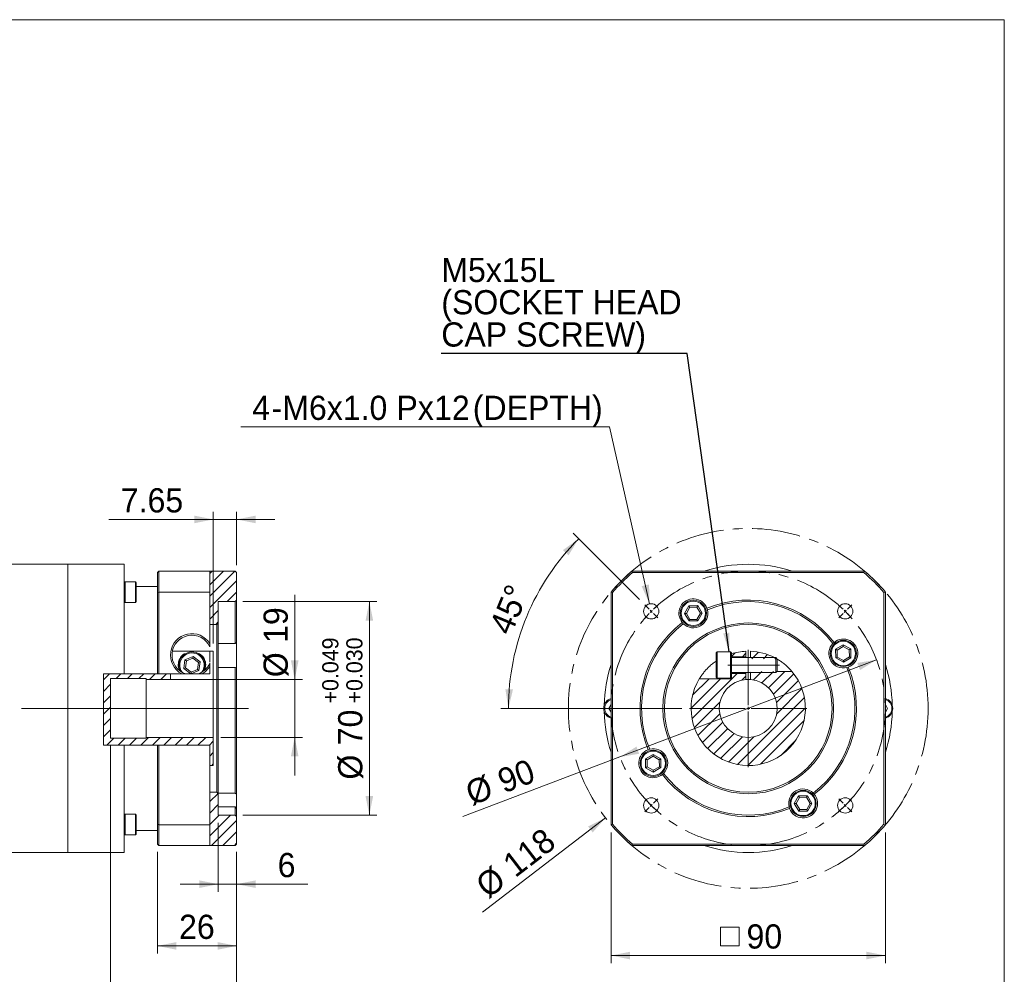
# Model space of a CAD drawing. Header units: millimetres. Extents: x 25 to 718, y 25 to 500.
# Tile 3 of 3: x 394 to 718, y 187 to 500. Entities that reach past the tile are written whole.
import ezdxf

# ---------------------------------------------------------------- set-up
doc = ezdxf.new("R2010")
doc.units = ezdxf.units.MM
doc.header["$LTSCALE"] = 2.5
doc.linetypes.add('CENTER', pattern=[10.16, 6.35, -1.27, 1.27, -1.27])
doc.linetypes.add('CENTERX2', pattern=[20.32, 12.7, -2.54, 2.54, -2.54])
doc.styles.add('SLDTEXTSTYLE0', font='ARIAL.TTF', dxfattribs={"width": 0.948})
doc.styles.get("Standard").update_dxf_attribs({"font": 'ARIAL.TTF'})
doc.dimstyles.new('SLDDIMSTYLE0', dxfattribs={"dimtxt": 7.704956, "dimasz": 6.25, "dimexe": 0, "dimexo": 0.0625, "dimgap": 1.926239, "dimtad": 1, "dimdec": 4, "dimrnd": 1e-09, "dimzin": 12, "dimdsep": 46, "dimtxsty": 'SLDTEXTSTYLE0', "dimsah": 1, "dimcen": 0.09, "dimadec": 0, "dimazin": 0, "dimtfac": 1, "dimtdec": 4, "dimtofl": 0, "dimtmove": 0, "dimatfit": 3, "dimfxl": 0, "dimtolj": 1, "dimtzin": 12, "dimarcsym": 0})
doc.dimstyles.new('SLDDIMSTYLE1', dxfattribs={"dimtxt": 7.704956, "dimasz": 6.25, "dimexe": 0, "dimexo": 0.0625, "dimgap": 1.926239, "dimtad": 1, "dimdec": 4, "dimrnd": 1e-09, "dimzin": 12, "dimdsep": 46, "dimtxsty": 'SLDTEXTSTYLE0', "dimsah": 1, "dimcen": 0.09, "dimadec": 0, "dimazin": 0, "dimtfac": 1, "dimtdec": 4, "dimtofl": 0, "dimtmove": 0, "dimatfit": 3, "dimfxl": 0, "dimtolj": 1, "dimtzin": 12, "dimarcsym": 0})
doc.dimstyles.new('SLDDIMSTYLE2', dxfattribs={"dimtxt": 7.704956, "dimasz": 6.25, "dimexe": 0, "dimexo": 0.0625, "dimgap": 1.926239, "dimtad": 1, "dimdec": 4, "dimrnd": 1e-09, "dimzin": 12, "dimdsep": 46, "dimtxsty": 'SLDTEXTSTYLE0', "dimsah": 1, "dimcen": 0.09, "dimadec": 0, "dimazin": 0, "dimtol": 1, "dimtp": 0.049, "dimtm": -0.03, "dimtfac": 1, "dimtdec": 3, "dimtofl": 0, "dimtmove": 0, "dimatfit": 3, "dimfxl": 0, "dimtolj": 1, "dimtzin": 0, "dimarcsym": 0})
doc.dimstyles.new('SLDDIMSTYLE5', dxfattribs={"dimtxt": 0, "dimasz": 6.25, "dimexe": 0, "dimexo": 0.0625, "dimgap": 0, "dimtad": 0, "dimtih": 1, "dimtoh": 1, "dimdec": 0, "dimrnd": 1e-09, "dimzin": 0, "dimdsep": 46, "dimtxsty": 'Standard', "dimsah": 1, "dimcen": 0.09, "dimadec": 0, "dimazin": 0, "dimtfac": 6.25, "dimtdec": 0, "dimtofl": 0, "dimtmove": 0, "dimatfit": 3, "dimfxl": 0, "dimtolj": 1, "dimtzin": 0, "dimarcsym": 0})
doc.dimstyles.new('SLDDIMSTYLE6', dxfattribs={"dimtxt": 7.704956, "dimasz": 6.25, "dimexe": 0, "dimexo": 0.0625, "dimgap": 1.926239, "dimtad": 1, "dimdec": 4, "dimrnd": 1e-09, "dimzin": 12, "dimdsep": 46, "dimtxsty": 'SLDTEXTSTYLE0', "dimsah": 1, "dimcen": 0.09, "dimadec": 0, "dimazin": 0, "dimtfac": 1, "dimtdec": 4, "dimtmove": 0, "dimatfit": 3, "dimfxl": 0, "dimtolj": 1, "dimtzin": 12, "dimarcsym": 0})
doc.dimstyles.new('SLDDIMSTYLE7', dxfattribs={"dimtxt": 7.704956, "dimasz": 6.25, "dimexe": 0, "dimexo": 0.0625, "dimgap": 1.926239, "dimtad": 0, "dimtih": 1, "dimtoh": 1, "dimdec": 0, "dimrnd": 1e-09, "dimzin": 12, "dimdsep": 46, "dimtxsty": 'SLDTEXTSTYLE0', "dimsah": 1, "dimcen": 0.09, "dimadec": 0, "dimazin": 0, "dimtfac": 1, "dimtdec": 4, "dimtofl": 0, "dimtmove": 0, "dimatfit": 3, "dimfxl": 0, "dimtolj": 1, "dimtzin": 12, "dimarcsym": 0})
doc.dimstyles.new('SLDDIMSTYLE8', dxfattribs={"dimtxt": 7.704956, "dimasz": 6.25, "dimexe": 0, "dimexo": 0.0625, "dimgap": 1.926239, "dimtad": 1, "dimdec": 4, "dimlfac": 2.5, "dimzin": 12, "dimdsep": 46, "dimtxsty": 'SLDTEXTSTYLE0', "dimsah": 1, "dimcen": 0.09, "dimadec": 4, "dimazin": 0, "dimtfac": 1, "dimtdec": 4, "dimtofl": 0, "dimtmove": 0, "dimatfit": 3, "dimfxl": 0, "dimtolj": 1, "dimtzin": 12, "dimarcsym": 0})
doc.dimstyles.new('SLDDIMSTYLE9', dxfattribs={"dimtxt": 7.704956, "dimasz": 6.25, "dimexe": 0, "dimexo": 0.0625, "dimgap": 1.926239, "dimtad": 1, "dimdec": 4, "dimrnd": 1e-09, "dimzin": 12, "dimdsep": 46, "dimtxsty": 'SLDTEXTSTYLE0', "dimsah": 1, "dimcen": 0.09, "dimadec": 0, "dimazin": 0, "dimtfac": 1, "dimtdec": 4, "dimtofl": 0, "dimtmove": 0, "dimatfit": 3, "dimfxl": 0, "dimtolj": 1, "dimtzin": 12, "dimarcsym": 0})

# ---------------------------------------------------------------- blocks, each defined once
blk = doc.blocks.new('*D10')
at = {"color": 7, "linetype": 'Continuous', "lineweight": 0}
for p, q in [((439.66, 227.18), (439.66, 193.79)), ((465.66, 227.18), (465.66, 193.79)), ((439.66, 196.29), (465.66, 196.29))]:
    blk.add_line(p, q, dxfattribs=at)
for points in [[(439.66, 196.29), (445.91, 195.04), (445.91, 197.54)], [(465.66, 196.29), (459.41, 197.54), (459.41, 195.04)]]:
    blk.add_solid(points, dxfattribs=at)
at = {"color": 7, "linetype": 'Continuous', "lineweight": 0, "insert": (446.78, 206.52), "char_height": 7.937, "attachment_point": 1, "style": 'SLDTEXTSTYLE0'}
blk.add_mtext('26', dxfattribs=at)
blk = doc.blocks.new('*D11')
at = {"color": 7, "linetype": 'Continuous', "lineweight": 0}
for p, q in [((458.01, 336.14), (423.7, 336.14)), ((458.01, 295.41), (458.01, 338.64)), ((465.66, 336.14), (458.01, 336.14)), ((465.66, 321.18), (465.66, 338.64)), ((465.66, 336.14), (478.16, 336.14))]:
    blk.add_line(p, q, dxfattribs=at)
for points in [[(458.01, 336.14), (451.76, 337.39), (451.76, 334.89)], [(465.66, 336.14), (471.91, 334.89), (471.91, 337.39)]]:
    blk.add_solid(points, dxfattribs=at)
at = {"color": 7, "linetype": 'Continuous', "lineweight": 0, "insert": (427.67, 346.37), "char_height": 7.937, "attachment_point": 1, "style": 'SLDTEXTSTYLE0'}
blk.add_mtext('7.65', dxfattribs=at)
blk = doc.blocks.new('*D12')
at = {"color": 7, "linetype": 'Continuous', "lineweight": 0}
for p, q in [((467.66, 309.18), (511.7, 309.18)), ((509.2, 309.18), (509.2, 239.18)), ((467.66, 239.18), (511.7, 239.18))]:
    blk.add_line(p, q, dxfattribs=at)
for points in [[(509.2, 309.18), (507.95, 302.93), (510.45, 302.93)], [(509.2, 239.18), (510.45, 245.43), (507.95, 245.43)]]:
    blk.add_solid(points, dxfattribs=at)
at = {"color": 7, "linetype": 'Continuous', "lineweight": 0, "attachment_point": 1, "rotation": 90, "style": 'SLDTEXTSTYLE0'}
for s, insert, char_height in [('0.049', (493.75, 279.89), 5.292), ('0.030', (501.64, 279.89), 5.292), ('+', (493.75, 275.78), 5.29), ('+', (501.64, 275.78), 5.29), ('70', (498.96, 262.07), 7.937), ('%%c', (498.96, 250.83), 7.937)]:
    blk.add_mtext(s, dxfattribs=dict(at, insert=insert, char_height=char_height))
blk = doc.blocks.new('*D13')
at = {"color": 7, "linetype": 'Continuous', "lineweight": 0}
for p, q in [((484.72, 283.68), (484.72, 311.36)), ((446.51, 283.68), (487.22, 283.68)), ((484.72, 283.68), (484.72, 264.68)), ((460.51, 264.68), (487.22, 264.68)), ((484.72, 264.68), (484.72, 252.18))]:
    blk.add_line(p, q, dxfattribs=at)
for points in [[(484.72, 283.68), (485.97, 289.93), (483.47, 289.93)], [(484.72, 264.68), (483.47, 258.43), (485.97, 258.43)]]:
    blk.add_solid(points, dxfattribs=at)
at = {"color": 7, "linetype": 'Continuous', "lineweight": 0, "char_height": 7.937, "attachment_point": 1, "rotation": 90, "style": 'SLDTEXTSTYLE0'}
for s, insert in [('19', (474.49, 295.64)), ('%%c', (474.49, 284.4))]:
    blk.add_mtext(s, dxfattribs=dict(at, insert=insert))
blk = doc.blocks.new('*D14')
at = {"color": 7, "linetype": 'Continuous', "lineweight": 0}
for p, q in [((424.26, 261.93), (424.26, 167.13)), ((465.66, 227.18), (465.66, 167.13)), ((465.66, 169.63), (424.26, 169.63))]:
    blk.add_line(p, q, dxfattribs=at)
for points in [[(424.26, 169.63), (430.51, 168.38), (430.51, 170.88)], [(465.66, 169.63), (459.41, 170.88), (459.41, 168.38)]]:
    blk.add_solid(points, dxfattribs=at)
at = {"color": 7, "linetype": 'Continuous', "lineweight": 0, "insert": (434.67, 179.87), "char_height": 7.937, "attachment_point": 1, "style": 'SLDTEXTSTYLE0'}
blk.add_mtext('41.4', dxfattribs=at)
blk = doc.blocks.new('*D15')
at = {"color": 7, "linetype": 'Continuous', "lineweight": 0}
for p, q in [((459.66, 236.68), (459.66, 214.04)), ((465.66, 227.18), (465.66, 214.04)), ((459.66, 216.54), (447.16, 216.54)), ((465.66, 216.54), (459.66, 216.54)), ((465.66, 216.54), (488.98, 216.54))]:
    blk.add_line(p, q, dxfattribs=at)
for points in [[(459.66, 216.54), (453.41, 217.79), (453.41, 215.29)], [(465.66, 216.54), (471.91, 215.29), (471.91, 217.79)]]:
    blk.add_solid(points, dxfattribs=at)
at = {"color": 7, "linetype": 'Continuous', "lineweight": 0, "insert": (479.13, 226.77), "char_height": 7.94, "attachment_point": 1, "style": 'SLDTEXTSTYLE0'}
blk.add_mtext('6', dxfattribs=at)
blk = doc.blocks.new('*D16')
at = {"color": 7, "linetype": 'Continuous', "lineweight": 0}
for p, q in [((272.26, 260.68), (272.26, 148.98)), ((465.66, 227.18), (465.66, 148.98)), ((272.26, 151.48), (465.66, 151.48))]:
    blk.add_line(p, q, dxfattribs=at)
for points in [[(272.26, 151.48), (278.51, 150.23), (278.51, 152.73)], [(465.66, 151.48), (459.41, 152.73), (459.41, 150.23)]]:
    blk.add_solid(points, dxfattribs=at)
at = {"color": 7, "linetype": 'Continuous', "lineweight": 0, "insert": (355.73, 161.72), "char_height": 7.937, "attachment_point": 1, "style": 'SLDTEXTSTYLE0'}
blk.add_mtext('193.4', dxfattribs=at)
blk = doc.blocks.new('*D35')
at = {"color": 7, "linetype": 'Continuous', "lineweight": 0}
blk.add_line((586.67, 238.29), (546.36, 207.38), dxfattribs=at)
blk.add_solid([(586.67, 238.29), (580.95, 235.48), (582.47, 233.49)], dxfattribs=at)
at = {"color": 7, "linetype": 'Continuous', "lineweight": 0, "char_height": 7.937, "attachment_point": 1, "rotation": 37.4709, "style": 'SLDTEXTSTYLE0'}
for s, insert in [('118', (552.21, 224.75)), ('%%c', (543.29, 217.91))]:
    blk.add_mtext(s, dxfattribs=dict(at, insert=insert))
blk = doc.blocks.new('*D36')
at = {"color": 7, "linetype": 'Continuous', "lineweight": 0}
for q in [(675.58, 290.12), (539.88, 238.73)]:
    blk.add_line((591.41, 258.24), q, dxfattribs=at)
for points in [[(675.58, 290.12), (669.29, 289.07), (670.18, 286.73)], [(591.41, 258.24), (597.7, 259.29), (596.82, 261.63)]]:
    blk.add_solid(points, dxfattribs=at)
at = {"color": 7, "linetype": 'Continuous', "lineweight": 0, "char_height": 7.937, "attachment_point": 1, "rotation": 20.7408, "style": 'SLDTEXTSTYLE0'}
for s, insert in [('90', (550.48, 253.67)), ('%%c', (539.97, 249.69))]:
    blk.add_mtext(s, dxfattribs=dict(at, insert=insert))
blk = doc.blocks.new('SW_SYMBOL_MOD_BOX')
at = {"color": 0, "linetype": 'Continuous', "lineweight": 0}
for p, q in [((500, 500), (500, 2000)), ((500, 2000), (2000, 2000)), ((2000, 2000), (2000, 500)), ((500, 500), (2000, 500))]:
    blk.add_line(p, q, dxfattribs=at)
blk = doc.blocks.new('*D37')
at = {"color": 7, "linetype": 'Continuous', "lineweight": 0}
for p, q in [((588.5, 233.52), (588.5, 190.63)), ((678.5, 233.52), (678.5, 190.63)), ((588.5, 193.13), (678.5, 193.13))]:
    blk.add_line(p, q, dxfattribs=at)
for points in [[(588.5, 193.13), (594.75, 191.88), (594.75, 194.38)], [(678.5, 193.13), (672.25, 194.38), (672.25, 191.88)]]:
    blk.add_solid(points, dxfattribs=at)
at = {"color": 7, "linetype": 'Continuous', "lineweight": 0, "xscale": 0.004092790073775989, "yscale": 0.004092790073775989, "zscale": 0.004092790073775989, "rotation": 360.0000000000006}
blk.add_blockref('SW_SYMBOL_MOD_BOX', (622.3, 194.28), dxfattribs=at)
at = {"color": 7, "linetype": 'Continuous', "lineweight": 0, "insert": (632.94, 203.36), "char_height": 7.937, "attachment_point": 1, "style": 'SLDTEXTSTYLE0'}
blk.add_mtext('90', dxfattribs=at)
blk = doc.blocks.new('*D39')
at = {"color": 7, "linetype": 'Continuous', "lineweight": 0}
for p, q in [((597.79, 309.89), (576.1, 331.58)), ((611.75, 274.18), (552.33, 274.18))]:
    blk.add_line(p, q, dxfattribs=at)
blk.add_arc((633.5, 274.18), 78.67, 135, 180, dxfattribs=at)
for points in [[(577.87, 329.81), (572.71, 326.07), (574.55, 324.37)], [(554.83, 274.18), (556.32, 280.37), (553.83, 280.47)]]:
    blk.add_solid(points, dxfattribs=at)
at = {"color": 7, "linetype": 'Continuous', "lineweight": 0, "insert": (548.3, 300.81), "char_height": 7.937, "attachment_point": 1, "rotation": 67.5, "style": 'SLDTEXTSTYLE0'}
blk.add_mtext('45°', dxfattribs=at)
blk = doc.blocks.new('*D40')
at = {"color": 7, "linetype": 'Continuous', "lineweight": 0}
for p, q in [((587.93, 366.46), (466.99, 366.46)), ((601.12, 308.44), (587.93, 366.46))]:
    blk.add_line(p, q, dxfattribs=at)
blk.add_solid([(601.12, 308.44), (600.96, 314.81), (598.52, 314.25)], dxfattribs=at)
at = {"color": 7, "linetype": 'Continuous', "lineweight": 0, "attachment_point": 1, "style": 'SLDTEXTSTYLE0'}
for s, insert, char_height in [('4', (470.77, 376.7), 7.94), ('M6x1.0', (480.63, 376.7), 7.937), ('Px', (518.09, 376.7), 7.937), ('12', (530.44, 376.7), 7.937), ('(DEPTH)', (543.13, 376.7), 7.937), ('-', (477.11, 376.7), 7.94)]:
    blk.add_mtext(s, dxfattribs=dict(at, insert=insert, char_height=char_height))
blk = doc.blocks.new('SW_NOTE_3')
at = {"color": 0, "linetype": 'Continuous', "lineweight": 0, "attachment_point": 1, "style": 'SLDTEXTSTYLE0'}
for s, insert, char_height in [('M5x15L', (0, 31.4), 7.937), ('(SOCKET HEAD', (0, 20.82), 7.9375), ('CAP SCREW)', (0, 10.24), 7.937)]:
    blk.add_mtext(s, dxfattribs=dict(at, insert=insert, char_height=char_height))
blk = doc.blocks.new('SW_CENTERMARKSYMBOL_1')
at = {"color": 0, "linetype": 'Continuous', "lineweight": 0}
for p, q in [((-32.53, 32.53), (-33.94, 33.94)), ((32.53, 32.53), (33.94, 33.94)), ((-31.82, 31.82), (-32.17, 32.17)), ((-31.82, 31.82), (-31.47, 31.47)), ((-31.11, 31.11), (-29.7, 29.7)), ((31.11, 31.11), (29.7, 29.7)), ((31.82, 31.82), (31.47, 31.47)), ((31.82, 31.82), (32.17, 32.17)), ((0, 1), (0, 19.25)), ((-1, 0), (-19.25, 0)), ((0, 0), (-0.5, 0)), ((0, 0), (0, 0.5)), ((0, 0), (0, -0.5)), ((0, 0), (0.5, 0)), ((1, 0), (19.25, 0)), ((0, -1), (0, -19.25)), ((-31.82, -31.82), (-32.17, -32.17)), ((-31.82, -31.82), (-31.47, -31.47)), ((-31.11, -31.11), (-29.7, -29.7)), ((31.11, -31.11), (29.7, -29.7)), ((31.82, -31.82), (31.47, -31.47)), ((31.82, -31.82), (32.17, -32.17)), ((-32.53, -32.53), (-33.94, -33.94)), ((32.53, -32.53), (33.94, -33.94))]:
    blk.add_line(p, q, dxfattribs=at)
for start, end in [(131.1803, 133.7268), (46.2732, 48.8197), (136.2732, 138.8197), (135, 135.6366), (134.3634, 135), (45, 45.6366), (44.3634, 45), (41.1803, 43.7268), (221.1803, 223.7268), (224.3634, 225), (225, 225.6366), (314.3634, 315), (315, 315.6366), (316.2732, 318.8197), (226.2732, 228.8197), (311.1803, 313.7268)]:
    blk.add_arc((0, 0), 45, start, end, dxfattribs=at)

msp = doc.modelspace()

# ---------------------------------------------------------------- hatches: boundary and pattern name
at = {"linetype": 'Continuous', "lineweight": 0}
h = msp.add_hatch(dxfattribs=at)
h.set_pattern_fill('ANSI31', scale=0.83333, style=0)
h.paths.add_polyline_path([(456.875068, 301.679131), (459.158005, 301.679131), (459.658005, 302.179131), (459.658005, 309.179131), (465.158005, 309.179131), (465.658005, 309.679131), (465.658005, 318.679131), (465.158005, 319.179131), (456.875068, 319.179131)], flags=0)
h = msp.add_hatch(dxfattribs=at)
h.set_pattern_fill('ANSI31', scale=0.833333, style=0)
edge = h.paths.add_edge_path(flags=0)
edge.add_arc((633.497865, 274.179131), 18.75, 92.29244278, 107.05762362)
edge.add_line((627.997865, 292.104323), (627.997865, 291.129131))
edge.add_line((627.997865, 291.129131), (632.747865, 291.129131))
edge.add_line((632.747865, 291.129131), (632.747865, 292.914125))
h = msp.add_hatch(dxfattribs=at)
h.set_pattern_fill('ANSI31', scale=0.833333, style=0)
edge = h.paths.add_edge_path(flags=0)
edge.add_arc((633.497865, 274.179131), 18.75, 60.38126072, 87.70755722)
edge.add_line((634.247865, 292.914125), (634.247865, 290.479131))
edge.add_line((634.247865, 290.479131), (642.764607, 290.479131))
h = msp.add_hatch(dxfattribs=at)
h.set_pattern_fill('ANSI31', scale=0.83333, style=0)
h.paths.add_polyline_path([(458.008005, 255.429131), (458.008005, 264.679131), (436.008005, 264.679131), (436.008005, 264.429131), (424.258005, 264.429131), (424.258005, 283.929131), (436.008005, 283.929131), (436.008005, 283.679131), (444.008005, 283.679131), (444.008005, 285.518781), (421.949998, 285.518781), (421.949998, 262.147869), (456.875068, 262.147869), (456.875068, 255.429131)], flags=0)
h = msp.add_hatch(dxfattribs=at)
h.set_pattern_fill('ANSI31', scale=0.833333, style=0)
edge = h.paths.add_edge_path(flags=0)
edge.add_line((634.247865, 286.279131), (634.247865, 283.64948))
edge.add_arc((633.497865, 274.179131), 9.5, -265.47193699, 85.47193699, ccw=False)
edge.add_line((632.747865, 283.64948), (632.747865, 285.629131))
edge.add_line((632.747865, 285.629131), (627.997865, 285.629131))
edge.add_line((627.997865, 285.629131), (627.997865, 283.879131))
edge.add_line((627.997865, 283.879131), (617.451915, 283.879131))
edge.add_arc((633.497865, 274.179131), 18.75, 148.84645384, 400.19067226)
edge.add_line((647.821011, 286.279131), (634.247865, 286.279131))
h = msp.add_hatch(dxfattribs=at)
h.set_pattern_fill('ANSI31', scale=0.83333, style=0)
h.paths.add_polyline_path([(459.158005, 246.679131), (456.875068, 246.679131), (456.875068, 229.179131), (465.158005, 229.179131), (465.658005, 229.679131), (465.658005, 238.679131), (465.158005, 239.179131), (459.658005, 239.179131), (459.658005, 246.179131)], flags=0)

# ---------------------------------------------------------------- linework, layer by layer
at = {"color": 7, "linetype": 'Continuous', "lineweight": 0}
for p, q in [((25, 500), (717.5, 500)), ((717.5, 500), (717.5, 25))]:
    msp.add_line(p, q, dxfattribs=at)
at = {"color": 7, "linetype": 'Continuous', "lineweight": 15}
for p, q in [((410.258005, 321.42913), (366.258005, 321.42913)), ((428.758005, 321.42913), (410.258005, 321.42913)), ((410.258005, 226.929132), (410.258005, 321.42913)), ((410.258005, 274.179131), (410.258005, 321.42913)), ((428.758005, 285.518781), (428.758005, 321.42913)), ((440.158008, 319.179133), (439.658007, 318.679132)), ((439.658007, 312.152807), (439.658007, 318.679132)), ((440.158008, 319.179133), (440.158008, 312.336698)), ((440.158008, 319.179133), (456.87507, 319.179133)), ((456.87507, 312.336698), (456.87507, 319.179133)), ((456.87507, 319.179133), (465.158007, 319.179133)), ((465.658008, 318.679132), (465.158007, 319.179133)), ((465.658008, 318.679132), (465.658008, 309.679132)), ((595.340298, 319.179133), (671.655432, 319.179133)), ((595.340298, 319.179133), (595.524189, 318.679132)), ((671.471541, 318.679132), (595.524189, 318.679132)), ((671.471541, 318.679132), (671.655432, 319.179133)), ((429.058003, 315.684248), (428.758005, 315.38425)), ((432.458005, 315.684248), (429.058003, 315.684248)), ((429.058003, 315.684248), (429.058003, 309.339762)), ((432.758002, 315.38425), (432.458005, 315.684248)), ((432.458005, 309.339762), (432.458005, 315.684248)), ((432.758002, 315.38425), (432.758002, 309.599571)), ((439.658007, 314.17913), (432.758002, 314.17913)), ((440.158008, 312.336698), (439.658007, 312.152807)), ((439.658007, 285.518781), (439.658007, 312.152807)), ((440.158008, 312.336698), (440.158008, 285.518781)), ((440.158008, 312.336698), (456.87507, 312.336698)), ((456.87507, 295.419233), (456.87507, 312.336698)), ((588.497863, 312.336698), (588.997864, 312.152807)), ((588.497863, 236.021564), (588.497863, 312.336698)), ((588.997864, 312.152807), (588.997864, 236.205455)), ((677.997866, 312.152807), (678.497867, 312.336698)), ((677.997866, 236.205455), (677.997866, 312.152807)), ((678.497867, 312.336698), (678.497867, 236.021564)), ((428.758005, 309.18425), (429.058003, 308.884248)), ((429.058003, 309.339762), (429.058003, 308.884248)), ((429.058003, 308.884248), (432.458005, 308.884248)), ((432.458005, 308.884248), (432.458005, 309.339762)), ((432.458005, 308.884248), (432.758002, 309.18425)), ((432.758002, 309.599571), (432.758002, 309.18425)), ((459.658003, 309.179131), (465.158007, 309.179131)), ((459.658003, 302.179132), (459.658003, 309.179131)), ((465.158007, 309.179131), (465.658008, 309.679132)), ((465.158007, 295.486082), (465.158007, 309.179131)), ((465.658008, 309.679132), (465.658008, 295.827568)), ((612.611351, 305.319075), (614.022589, 307.837356)), ((614.317645, 307.341092), (613.188653, 305.32647)), ((614.022589, 307.837356), (616.909104, 307.874326)), ((614.022589, 307.837356), (614.317645, 307.341092)), ((616.626856, 307.37067), (614.317645, 307.341092)), ((616.909104, 307.874326), (616.626856, 307.37067)), ((617.807076, 305.385623), (616.626856, 307.37067)), ((616.909104, 307.874326), (618.38438, 305.393016)), ((620.104294, 306.515061), (619.956197, 306.994878)), ((613.188653, 305.32647), (612.611351, 305.319075)), ((614.086625, 302.837765), (612.611351, 305.319075)), ((613.188653, 305.32647), (614.368874, 303.341421)), ((616.678084, 303.370998), (617.807076, 305.385623)), ((618.38438, 305.393016), (616.97314, 302.874737)), ((618.38438, 305.393016), (617.807076, 305.385623)), ((456.87507, 301.679131), (459.158002, 301.679131)), ((459.158002, 301.679131), (459.658003, 302.179132)), ((459.158002, 246.679131), (459.158002, 301.679131)), ((459.658003, 302.179132), (459.658003, 246.17913)), ((611.849428, 302.314433), (612.190914, 301.946268)), ((614.368874, 303.341421), (614.086625, 302.837765)), ((616.97314, 302.874737), (614.086625, 302.837765)), ((614.368874, 303.341421), (616.678084, 303.370998)), ((616.678084, 303.370998), (616.97314, 302.874737)), ((456.87507, 295.419233), (456.87507, 294.369551)), ((465.158007, 295.486082), (459.658003, 295.486082)), ((465.658008, 295.827568), (465.158007, 295.486082)), ((465.658008, 287.720799), (465.658008, 295.827568)), ((661.633166, 295.827568), (661.265002, 295.486082)), ((662.156499, 293.590371), (664.637809, 295.065645)), ((664.645203, 294.488343), (662.660155, 293.308122)), ((664.637809, 295.065645), (667.15609, 293.654407)), ((664.645203, 294.488343), (664.637809, 295.065645)), ((666.659825, 293.359351), (664.645203, 294.488343)), ((456.87507, 292.914124), (444.576404, 292.914124)), ((448.483533, 292.104323), (448.860227, 292.104323)), ((448.717094, 290.135568), (451.383671, 291.241335)), ((451.383671, 291.241335), (451.308532, 290.668894)), ((451.383671, 291.241335), (453.674576, 289.484898)), ((453.155785, 292.104323), (453.532471, 292.104323)), ((456.87507, 292.914124), (458.008005, 292.914124)), ((456.87507, 289.331445), (456.87507, 292.914124)), ((458.008005, 283.649479), (458.008005, 292.914124)), ((623.297865, 292.679131), (622.997865, 292.379132)), ((622.997865, 284.379131), (622.997865, 292.379132)), ((627.697865, 292.679131), (623.297865, 292.679131)), ((623.297865, 292.679131), (623.297865, 284.079131)), ((627.997865, 292.379132), (627.697865, 292.679131)), ((627.697865, 284.079131), (627.697865, 292.679131)), ((627.997865, 292.379132), (627.997865, 284.379131)), ((627.997865, 291.129131), (632.747865, 291.129131)), ((642.497865, 290.829132), (627.997865, 290.829132)), ((632.747865, 291.129131), (632.747865, 292.914124)), ((632.747865, 290.829132), (632.747865, 291.129131)), ((634.247865, 292.914124), (634.247865, 290.829132)), ((642.997865, 290.329131), (642.497865, 290.829132)), ((642.497865, 285.929131), (642.497865, 290.829132)), ((662.193471, 290.703856), (662.156499, 293.590371)), ((662.660155, 293.308122), (662.156499, 293.590371)), ((662.689731, 290.998912), (662.193471, 290.703856)), ((662.660155, 293.308122), (662.689731, 290.998912)), ((662.689731, 290.998912), (664.704357, 289.86992)), ((664.704357, 289.86992), (666.689404, 291.05014)), ((667.19306, 290.767892), (664.71175, 289.292616)), ((667.15609, 293.654407), (666.659825, 293.359351)), ((666.689404, 291.05014), (666.659825, 293.359351)), ((667.19306, 290.767892), (666.689404, 291.05014)), ((667.15609, 293.654407), (667.19306, 290.767892)), ((448.341428, 287.273364), (448.717094, 290.135568)), ((448.874748, 287.494517), (448.341428, 287.273364)), ((449.175275, 289.78428), (448.717094, 290.135568)), ((449.175275, 289.78428), (448.874748, 287.494517)), ((448.874748, 287.494517), (450.707472, 286.089368)), ((451.308532, 290.668894), (449.175275, 289.78428)), ((453.141263, 289.263745), (451.308532, 290.668894)), ((452.840729, 286.973981), (453.141263, 289.263745)), ((453.674576, 289.484898), (453.141263, 289.263745)), ((453.674576, 289.484898), (453.29891, 286.622695)), ((456.87507, 288.988712), (456.87507, 287.93903)), ((456.87507, 285.518781), (456.87507, 287.93903)), ((459.658003, 287.572702), (465.158007, 287.572702)), ((465.158007, 287.572702), (465.658008, 287.720799)), ((465.158007, 246.411994), (465.158007, 287.572702)), ((465.658008, 287.720799), (465.658008, 246.04383)), ((642.997865, 290.329131), (642.997865, 286.429131)), ((664.71175, 289.292616), (662.193471, 290.703856)), ((664.71175, 289.292616), (664.704357, 289.86992)), ((665.833795, 287.572702), (666.313612, 287.720799)), ((421.949996, 285.518781), (428.758005, 285.518781)), ((421.949996, 262.147869), (421.949996, 285.518781)), ((439.658007, 285.518781), (428.758005, 285.518781)), ((440.158008, 285.518781), (439.658007, 285.518781)), ((440.158008, 285.518781), (447.633839, 285.518781)), ((444.008006, 283.679131), (444.008006, 285.518781)), ((450.629926, 285.518781), (448.341428, 287.273364)), ((449.01733, 285.518781), (450.629926, 285.518781)), ((450.632586, 285.518781), (450.629926, 285.518781)), ((450.707472, 286.089368), (450.632586, 285.518781)), ((450.63681, 285.518781), (450.632586, 285.518781)), ((453.29891, 286.622695), (450.63681, 285.518781)), ((450.63681, 285.518781), (452.89868, 285.518781)), ((450.707472, 286.089368), (452.840729, 286.973981)), ((453.29891, 286.622695), (452.840729, 286.973981)), ((454.282171, 285.518781), (453.031673, 285.518781)), ((454.282171, 285.518781), (456.87507, 285.518781)), ((622.997865, 284.379131), (623.297865, 284.079131)), ((627.697865, 284.079131), (627.997865, 284.379131)), ((627.997865, 285.929131), (642.497865, 285.929131)), ((632.747865, 285.629131), (627.997865, 285.629131)), ((627.997865, 284.379131), (627.997865, 283.879131)), ((632.747865, 285.629131), (632.747865, 285.929131)), ((632.747865, 283.649479), (632.747865, 285.629131)), ((634.247865, 285.929131), (634.247865, 283.649479)), ((642.497865, 285.929131), (642.997865, 286.429131)), ((647.82101, 286.279131), (642.847865, 286.279131)), ((424.258004, 283.929131), (436.008005, 283.929131)), ((424.258004, 264.429131), (424.258004, 283.929131)), ((436.008005, 283.929131), (436.008005, 283.679131)), ((436.008005, 283.679131), (444.008006, 283.679131)), ((436.008005, 283.679131), (436.008005, 264.679131)), ((444.008006, 283.649479), (444.008006, 283.679131)), ((444.008006, 283.649479), (458.008005, 283.649479)), ((458.008005, 283.649479), (458.008005, 264.679131)), ((627.997865, 283.879131), (617.451915, 283.879131)), ((623.297865, 284.079131), (627.697865, 284.079131)), ((588.497863, 275.44708), (587.765814, 274.179131)), ((679.229916, 274.179131), (678.497867, 275.44708)), ((410.258005, 226.929132), (410.258005, 274.179131)), ((587.765814, 274.179131), (588.497863, 272.911182)), ((678.497867, 272.911182), (679.229916, 274.179131)), ((428.758005, 262.147869), (421.949996, 262.147869)), ((436.008005, 264.429131), (424.258004, 264.429131)), ((428.758005, 226.929132), (428.758005, 262.147869)), ((428.758005, 262.147869), (439.658007, 262.147869)), ((436.008005, 264.679131), (436.008005, 264.429131)), ((458.008005, 264.679131), (436.008005, 264.679131)), ((439.658007, 236.205455), (439.658007, 262.147869)), ((439.658007, 262.147869), (440.158008, 262.147869)), ((440.158008, 262.147869), (440.158008, 236.021564)), ((456.87507, 262.147869), (440.158008, 262.147869)), ((456.87507, 236.021564), (456.87507, 262.147869)), ((458.008005, 264.679131), (458.008005, 255.42913)), ((599.80267, 257.590371), (602.28398, 259.065646)), ((602.291373, 258.488342), (600.306326, 257.308122)), ((601.161935, 260.78556), (600.682118, 260.637463)), ((602.28398, 259.065646), (604.802259, 257.654406)), ((602.28398, 259.065646), (602.291373, 258.488342)), ((604.305998, 257.35935), (602.291373, 258.488342)), ((458.008005, 255.42913), (456.87507, 255.42913)), ((599.83964, 254.703855), (599.80267, 257.590371)), ((599.80267, 257.590371), (600.306326, 257.308122)), ((600.306326, 257.308122), (600.335904, 254.998911)), ((604.305998, 257.35935), (604.802259, 257.654406)), ((604.335575, 255.05014), (604.305998, 257.35935)), ((604.802259, 257.654406), (604.839231, 254.767891)), ((599.83964, 254.703855), (600.335904, 254.998911)), ((602.357921, 253.292617), (599.83964, 254.703855)), ((600.335904, 254.998911), (602.350527, 253.869919)), ((602.350527, 253.869919), (604.335575, 255.05014)), ((602.350527, 253.869919), (602.357921, 253.292617)), ((604.839231, 254.767891), (602.357921, 253.292617)), ((604.335575, 255.05014), (604.839231, 254.767891)), ((605.362563, 252.530694), (605.730728, 252.87218)), ((459.158002, 246.679131), (456.87507, 246.679131)), ((459.658003, 246.17913), (459.158002, 246.679131)), ((465.158007, 246.411994), (459.658003, 246.411994)), ((459.658003, 239.179131), (459.658003, 246.17913)), ((465.658008, 246.04383), (465.158007, 246.411994)), ((465.658008, 241.356794), (465.658008, 246.04383)), ((648.61135, 242.965246), (650.02259, 245.483525)), ((650.02259, 245.483525), (652.909105, 245.520497)), ((650.317646, 244.987265), (650.02259, 245.483525)), ((652.626856, 245.016842), (652.909105, 245.520497)), ((652.909105, 245.520497), (654.384379, 243.039187)), ((655.146302, 246.04383), (654.804816, 246.411994)), ((648.61135, 242.965246), (649.188654, 242.972639)), ((650.086625, 240.483936), (648.61135, 242.965246)), ((650.317646, 244.987265), (649.188654, 242.972639)), ((649.188654, 242.972639), (650.368874, 240.987592)), ((652.626856, 245.016842), (650.317646, 244.987265)), ((653.807077, 243.031793), (652.626856, 245.016842)), ((652.678085, 241.017171), (653.807077, 243.031793)), ((654.384379, 243.039187), (652.973141, 240.520906)), ((653.807077, 243.031793), (654.384379, 243.039187)), ((429.058003, 239.474014), (428.758005, 239.174012)), ((432.458005, 239.474014), (429.058003, 239.474014)), ((429.058003, 239.474014), (429.058003, 232.674014)), ((432.758002, 239.174012), (432.458005, 239.474014)), ((432.458005, 232.674014), (432.458005, 239.474014)), ((432.758002, 239.174012), (432.758002, 232.974012)), ((459.658003, 241.843202), (465.158007, 241.843202)), ((465.158007, 239.179131), (459.658003, 239.179131)), ((465.158007, 239.179131), (465.158007, 241.843202)), ((465.158007, 241.843202), (465.658008, 241.363384)), ((465.658008, 238.67913), (465.158007, 239.179131)), ((465.658008, 241.363384), (465.658008, 238.67913)), ((646.891436, 241.843202), (647.039533, 241.363384)), ((650.086625, 240.483936), (650.368874, 240.987592)), ((652.973141, 240.520906), (650.086625, 240.483936)), ((650.368874, 240.987592), (652.678085, 241.017171)), ((652.973141, 240.520906), (652.678085, 241.017171)), ((439.658007, 229.67913), (439.658007, 236.205455)), ((439.658007, 236.205455), (440.158008, 236.021564)), ((440.158008, 236.021564), (440.158008, 229.179129)), ((440.158008, 236.021564), (456.87507, 236.021564)), ((456.87507, 229.179129), (456.87507, 236.021564)), ((465.658008, 238.67913), (465.658008, 229.67913)), ((588.497863, 236.021564), (588.997864, 236.205455)), ((677.997866, 236.205455), (678.497867, 236.021564)), ((428.758005, 232.974012), (429.058003, 232.674014)), ((429.058003, 232.674014), (432.458005, 232.674014)), ((432.458005, 232.674014), (432.758002, 232.974012)), ((432.758002, 234.179132), (439.658007, 234.179132)), ((439.658007, 229.67913), (440.158008, 229.179129)), ((465.158007, 229.179129), (465.658008, 229.67913)), ((595.340298, 229.179129), (595.524189, 229.67913)), ((595.524189, 229.67913), (671.471541, 229.67913)), ((671.471541, 229.67913), (671.655432, 229.179129)), ((366.258005, 226.929132), (410.258005, 226.929132)), ((410.258005, 226.929132), (428.758005, 226.929132)), ((440.158008, 229.179129), (456.87507, 229.179129)), ((465.158007, 229.179129), (456.87507, 229.179129)), ((671.655432, 229.179129), (595.340298, 229.179129))]:
    msp.add_line(p, q, dxfattribs=at)
at = {"color": 7, "linetype": 'CENTERX2', "lineweight": 0, "ltscale": 2.5}
for p, q in [((626.747865, 288.379131), (643.747865, 288.379131)), ((268.142882, 274.179131), (469.540266, 274.179131))]:
    msp.add_line(p, q, dxfattribs=at)
at = {"color": 7, "linetype": 'CENTER', "lineweight": 0}
for radius in [59, 45]:
    msp.add_circle((633.497865, 274.179131), radius, dxfattribs=at)
at = {"color": 7, "linetype": 'Continuous', "lineweight": 15}
for centre, radius in [((601.67806, 305.998936), 2.5), ((615.497865, 305.356046), 4.3), ((615.497865, 305.356046), 4), ((665.31767, 305.998936), 2.5), ((633.497865, 274.179131), 28), ((633.497865, 274.179131), 27.5), ((664.674779, 292.179131), 4.3), ((664.674779, 292.179131), 4), ((602.32095, 256.179131), 4.3), ((602.32095, 256.179131), 4), ((651.497865, 243.002217), 4.3), ((651.497865, 243.002217), 4), ((601.67806, 242.359326), 2.5), ((665.31767, 242.359326), 2.5)]:
    msp.add_circle(centre, radius, dxfattribs=at)
for centre, radius, start, end in [((633.497865, 274.179131), 47.25, 72.24720984, 107.75279016), ((633.497865, 274.179131), 59, 130.29614333, 139.70385667), ((633.497865, 274.179131), 58.5, 130.47548615, 139.52451385), ((633.497865, 274.179131), 58.5, 40.47548615, 49.52451385), ((633.497865, 274.179131), 59, 40.29614333, 49.70385667), ((615.497865, 305.356046), 4.75, 20.18285359, 219.81714641), ((633.497865, 274.179131), 35.5, 37.57613594, 112.42386406), ((633.497865, 274.179131), 35, 37.50061847, 112.49938153), ((615.497865, 305.356046), 4.75, 225.87708533, 14.12291467), ((633.497865, 274.179131), 35.5, 127.57613594, 202.42386406), ((633.497865, 274.179131), 35, 127.50061847, 202.49938153), ((450.958005, 291.679131), 7, 32.29646533, 241.64839747), ((450.958005, 291.679131), 6.5, 24.45073908, 251.39600565), ((664.674779, 292.179131), 4.75, 135.87708533, 284.12291467), ((664.674779, 292.179131), 4.75, 290.18285359, 129.81714641), ((451.008005, 288.379131), 4.3, 333.9093436, 207.8267593), ((451.008005, 288.379131), 4, 325.30089913, 216.43520377), ((633.497865, 274.179131), 18.75, 92.29244278, 107.05762362), ((633.497865, 274.179131), 18.75, 62.62299382, 87.70755722), ((450.958005, 291.679131), 6.5, 288.60399435, 335.54926092), ((450.958005, 291.679131), 7, 298.35160253, 327.70353467), ((633.497865, 274.179131), 47.25, 162.24720984, 178.74495146), ((633.497865, 274.179131), 35, 307.50061847, 22.49938153), ((633.497865, 274.179131), 35.5, 307.57613594, 22.42386406), ((633.497865, 274.179131), 47.25, 1.25504854, 17.75279016), ((633.497865, 274.179131), 18.75, 148.84645384, 40.19067226), ((633.497865, 274.179131), 9.5, 94.52806301, 85.47193699), ((633.497865, 274.179131), 9.5, 85.47193699, 94.52806301), ((589.497865, 274.179131), 3.4, 107.10463518, 252.89536482), ((589.497865, 274.179131), 3.1, 108.81906337, 251.18093663), ((677.497865, 274.179131), 3.4, 287.10463518, 72.89536482), ((677.497865, 274.179131), 3.1, 288.81906337, 71.18093663), ((633.497865, 274.179131), 47.25, 181.25504854, 197.75279016), ((633.497865, 274.179131), 47.25, 342.24720984, 358.74495146), ((602.32095, 256.179131), 4.75, 110.18285359, 309.81714641), ((602.32095, 256.179131), 4.75, 315.87708533, 104.12291467), ((633.497865, 274.179131), 35.5, 217.57613594, 292.42386406), ((633.497865, 274.179131), 35, 217.50061847, 292.49938153), ((651.497865, 243.002217), 4.75, 45.87708533, 194.12291467), ((651.497865, 243.002217), 4.75, 200.18285359, 39.81714641), ((633.497865, 274.179131), 59, 220.29614333, 229.70385667), ((633.497865, 274.179131), 58.5, 220.47548615, 229.52451385), ((633.497865, 274.179131), 58.5, 310.47548615, 319.52451385), ((633.497865, 274.179131), 59, 310.29614333, 319.70385667), ((633.497865, 274.179131), 47.25, 252.24720984, 287.75279016)]:
    msp.add_arc(centre, radius, start, end, dxfattribs=at)
for points, knots in [([(446.958645, 286.576195), (446.812805, 286.899489), (446.50453, 287.582863), (446.486967, 288.5635), (446.635972, 289.647144), (447.089811, 290.698527), (447.755947, 291.553874), (448.268153, 291.941379), (448.483533, 292.104323)], [0, 0, 0, 0, 0.1268616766, 0.2681581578, 0.4097018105, 0.6260340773, 0.8427491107, 1, 1, 1, 1]), ([(453.532471, 292.104323), (453.893677, 291.813741), (454.615256, 291.233247), (455.33237, 289.871825), (455.662877, 288.326829), (455.296237, 287.196859), (455.14988, 286.745793)], [0, 0, 0, 0, 0.2728378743, 0.5450475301, 0.8183903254, 1, 1, 1, 1]), ([(617.451915, 283.879131), (617.460812, 283.893904), (617.483837, 283.932128), (617.719495, 284.316225), (618.212016, 285.054801), (619.053771, 286.171446), (620.169322, 287.414555), (621.44425, 288.554793), (622.339524, 289.287865), (622.878155, 289.615542), (622.997865, 289.688368)], [0, 0, 0, 0, 0.07798647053, 0.2017999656, 0.32941610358, 0.46846594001, 0.67092229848, 0.81474955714, 0.95882841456, 1, 1, 1, 1]), ([(643.017341, 290.332755), (643.020543, 290.330894), (643.133012, 290.265508), (643.660349, 289.945523), (644.56257, 289.336801), (645.660234, 288.473173), (646.579651, 287.626549), (647.218002, 286.965087), (647.590945, 286.548577), (647.788535, 286.317737), (647.810825, 286.291238), (647.82101, 286.279131)], [0, 0, 0, 0, 0.0029174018, 0.1024925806, 0.2808058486, 0.4719507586, 0.641808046, 0.7632406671, 0.8569561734, 0.9346416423, 1, 1, 1, 1]), ([(448.884337, 285.518781), (448.679988, 285.518781), (448.254656, 285.518781), (447.846104, 285.518781), (447.633839, 285.518781)], [0, 0, 0, 0, 0.48044641, 1, 1, 1, 1])]:
    msp.add_open_spline(points, degree=3, knots=knots, dxfattribs=at)

# ---------------------------------------------------------------- block references
at = {"color": 7, "linetype": 'Continuous', "lineweight": 0}
for name, p in [('SW_NOTE_3', (532.812231, 390.510592)), ('SW_CENTERMARKSYMBOL_1', (633.497865, 274.179131))]:
    msp.add_blockref(name, p, dxfattribs=at)

# ---------------------------------------------------------------- dimensions: what is measured, and where the dimension line sits
dim = msp.add_diameter_dim_2p(p1=(602.010714, 304.536288), p2=(601.123636, 308.436684), text='<>-M6x1.0Px12(DEPTH)\\P', dimstyle='SLDDIMSTYLE7', override={"dimpost": '<>'}, dxfattribs=at)
dim.commit()
dim.dimension.update_dxf_attribs({"geometry": '*D40', "text_midpoint": (526.522772, 372.37869), "dimtype": 163})
for base, p1, p2, dimstyle, picture, middle in [((458.008005, 336.142544), (465.658005, 318.679131), (458.008005, 292.914125), 'SLDDIMSTYLE1', '*D11', (437.958005, 336.142544)), ((465.658005, 151.484795), (272.258005, 263.179131), (465.658005, 229.679131), 'SLDDIMSTYLE0', '*D16', (368.958005, 151.484795)), ((424.258005, 169.634431), (465.658005, 229.679131), (424.258005, 264.429131), 'SLDDIMSTYLE0', '*D14', (444.958005, 169.634431)), ((459.658005, 216.541703), (465.658005, 229.679131), (459.658005, 239.179131), 'SLDDIMSTYLE1', '*D15', (482.07307, 216.541703)), ((465.658005, 196.285172), (439.658005, 229.679131), (465.658005, 229.679131), 'SLDDIMSTYLE0', '*D10', (452.658005, 196.285172))]:
    dim = msp.add_linear_dim(base=base, p1=p1, p2=p2, dimstyle=dimstyle, dxfattribs=at)
    dim.commit()
    dim.dimension.update_dxf_attribs({"geometry": picture, "text_midpoint": middle, "dimtype": 160})
dim = msp.add_angular_dim_2l(base=(560.814961, 304.285375), line1=((599.556739, 308.120257), (603.79938, 303.877616)), line2=((652.747865, 274.179131), (614.247865, 274.179131)), dimstyle='SLDDIMSTYLE8', dxfattribs=at)
dim.commit()
dim.dimension.update_dxf_attribs({"geometry": '*D39', "text_midpoint": (560.814961, 304.285375), "dimtype": 162})
for base, p1, p2, dimstyle, picture, middle in [((484.717655, 264.679131), (444.008005, 283.679131), (458.008005, 264.679131), 'SLDDIMSTYLE1', '*D13', (484.717655, 295.8992)), ((509.196787, 239.179131), (465.158005, 309.179131), (465.158005, 239.179131), 'SLDDIMSTYLE2', '*D12', (509.196787, 274.179131))]:
    dim = msp.add_linear_dim(base=base, p1=p1, p2=p2, angle=90, text='%%c<>', dimstyle=dimstyle, dxfattribs=at)
    dim.commit()
    dim.dimension.update_dxf_attribs({"geometry": picture, "text_midpoint": middle, "dimtype": 160})
for p1, p2, dimstyle, picture, middle in [((680.323951, 310.072273), (586.671779, 238.285989), 'SLDDIMSTYLE9', '*D35', (560.814986, 218.466241)), ((591.414222, 258.242789), (675.581508, 290.115473), 'SLDDIMSTYLE6', '*D36', (554.151441, 244.132038))]:
    dim = msp.add_diameter_dim_2p(p1=p1, p2=p2, dimstyle=dimstyle, dxfattribs=at)
    dim.commit()
    dim.dimension.update_dxf_attribs({"geometry": picture, "text_midpoint": middle, "dimtype": 163})
dim = msp.add_linear_dim(base=(678.497865, 193.12941), p1=(588.497865, 236.021563), p2=(678.497865, 236.021563), text='{\\fGDT;o}<>', dimstyle='SLDDIMSTYLE0', dxfattribs=at)
dim.commit()
dim.dimension.update_dxf_attribs({"geometry": '*D37', "text_midpoint": (633.497865, 193.12941), "dimtype": 160})

# ---------------------------------------------------------------- leaders
msp.add_leader([(627.200362, 292.679131), (613.43675, 390.510592), (532.812231, 390.510592)], dimstyle='SLDDIMSTYLE5', dxfattribs=at)

doc.saveas('drawing.dxf')
